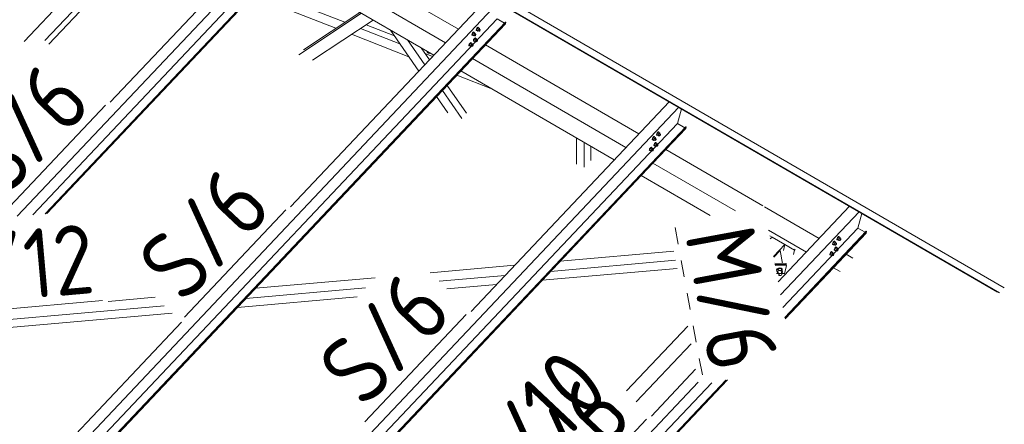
# Model space of a CAD drawing. Header units: millimetres. Extents: x -681 to 506, y -45 to 794.
# Tile 227 of 256: x -17 to 54, y 646 to 675. Entities that reach past the tile are written whole.
import ezdxf

# ---------------------------------------------------------------- set-up
doc = ezdxf.new("R2010")
doc.units = ezdxf.units.MM
doc.header["$LTSCALE"] = 0.6
doc.linetypes.add('XKITLINE00', pattern=[0])
doc.linetypes.add('XKITLINE02', pattern=[4, 2, -2])
for name, color, linetype, lineweight in [('Bolt', 7, 'Continuous', 0), ('Part', 2, 'Continuous', 0), ('PartMark', 3, 'Continuous', 0)]:
    doc.layers.add(name, color=color, linetype=linetype, lineweight=lineweight)
doc.styles.add('ISOCPEUR', font='ISOCPEUR.TTF')

msp = doc.modelspace()

# ---------------------------------------------------------------- linework, layer by layer
at = {"layer": 'Bolt', "color": 3, "linetype": 'XKITLINE00', "lineweight": 0}
for p, q in [((16.109, 674.67), (16.111, 674.706)), ((16.109, 674.67), (16.132, 674.657)), ((16.133, 674.761), (16.111, 674.706)), ((16.132, 674.657), (16.135, 674.692)), ((16.149, 674.651), (16.132, 674.657)), ((16.167, 674.821), (16.133, 674.761)), ((16.135, 674.692), (16.156, 674.748)), ((16.191, 674.804), (16.141, 674.699)), ((16.234, 674.645), (16.141, 674.699)), ((16.141, 674.699), (16.153, 674.66)), ((16.158, 674.658), (16.149, 674.651)), ((16.153, 674.66), (16.246, 674.606)), ((16.156, 674.748), (16.19, 674.808)), ((16.204, 674.87), (16.167, 674.821)), ((16.19, 674.808), (16.228, 674.856)), ((16.254, 674.871), (16.191, 674.804)), ((16.284, 674.75), (16.191, 674.804)), ((16.236, 674.894), (16.204, 674.87)), ((16.228, 674.856), (16.259, 674.881)), ((16.234, 674.645), (16.284, 674.75)), ((16.234, 674.645), (16.246, 674.606)), ((16.252, 674.888), (16.236, 674.894)), ((16.246, 674.606), (16.283, 674.645)), ((16.252, 674.888), (16.276, 674.874)), ((16.254, 674.871), (16.347, 674.817)), ((16.259, 674.881), (16.276, 674.874)), ((16.261, 674.657), (16.335, 674.614)), ((16.276, 674.874), (16.275, 674.859)), ((16.347, 674.817), (16.284, 674.75)), ((16.333, 674.766), (16.407, 674.723)), ((16.335, 674.614), (16.337, 674.632)), ((16.344, 674.611), (16.335, 674.614)), ((16.337, 674.632), (16.347, 674.66)), ((16.359, 674.623), (16.344, 674.611)), ((16.36, 674.779), (16.347, 674.817)), ((16.347, 674.66), (16.364, 674.69)), ((16.349, 674.756), (16.36, 674.779)), ((16.378, 674.648), (16.359, 674.623)), ((16.364, 674.69), (16.383, 674.714)), ((16.395, 674.678), (16.378, 674.648)), ((16.383, 674.714), (16.399, 674.726)), ((16.406, 674.705), (16.395, 674.678)), ((16.399, 674.726), (16.407, 674.723)), ((16.407, 674.723), (16.406, 674.705)), ((15.792, 674.335), (15.794, 674.37)), ((15.792, 674.335), (15.815, 674.321)), ((15.816, 674.425), (15.794, 674.37)), ((15.815, 674.321), (15.818, 674.357)), ((15.832, 674.315), (15.815, 674.321)), ((15.85, 674.485), (15.816, 674.425)), ((15.818, 674.357), (15.839, 674.412)), ((15.874, 674.468), (15.824, 674.363)), ((15.917, 674.309), (15.824, 674.363)), ((15.824, 674.363), (15.836, 674.325)), ((15.841, 674.322), (15.832, 674.315)), ((15.836, 674.325), (15.929, 674.271)), ((15.839, 674.412), (15.873, 674.472)), ((15.887, 674.534), (15.85, 674.485)), ((15.873, 674.472), (15.911, 674.521)), ((15.937, 674.535), (15.874, 674.468)), ((15.967, 674.414), (15.874, 674.468)), ((15.919, 674.558), (15.887, 674.534)), ((15.911, 674.521), (15.942, 674.545)), ((15.911, 673.915), (15.914, 673.95)), ((15.911, 673.915), (15.935, 673.901)), ((15.935, 674.006), (15.914, 673.95)), ((15.917, 674.309), (15.967, 674.414)), ((15.917, 674.309), (15.929, 674.271)), ((15.935, 674.552), (15.919, 674.558)), ((15.929, 674.271), (15.966, 674.309)), ((15.935, 674.552), (15.959, 674.539)), ((15.969, 674.066), (15.935, 674.006)), ((15.935, 673.901), (15.937, 673.937)), ((15.951, 673.895), (15.935, 673.901)), ((15.937, 674.535), (16.03, 674.481)), ((15.937, 673.937), (15.958, 673.992)), ((15.942, 674.545), (15.959, 674.539)), ((15.994, 674.048), (15.943, 673.943)), ((16.036, 673.889), (15.943, 673.943)), ((15.943, 673.943), (15.956, 673.905)), ((15.944, 674.322), (16.018, 674.278)), ((15.961, 673.902), (15.951, 673.895)), ((15.956, 673.905), (16.049, 673.851)), ((15.959, 674.539), (15.957, 674.523)), ((15.958, 673.992), (15.992, 674.052)), ((16.03, 674.481), (15.967, 674.414)), ((16.007, 674.114), (15.969, 674.066)), ((15.992, 674.052), (16.03, 674.101)), ((16.057, 674.115), (15.994, 674.048)), ((16.086, 673.994), (15.994, 674.048)), ((16.038, 674.139), (16.007, 674.114)), ((16.016, 674.43), (16.09, 674.387)), ((16.018, 674.278), (16.019, 674.296)), ((16.027, 674.275), (16.018, 674.278)), ((16.019, 674.296), (16.03, 674.324)), ((16.042, 674.287), (16.027, 674.275)), ((16.043, 674.443), (16.03, 674.481)), ((16.03, 674.324), (16.047, 674.354)), ((16.03, 674.101), (16.061, 674.125)), ((16.032, 674.421), (16.043, 674.443)), ((16.036, 673.889), (16.086, 673.994)), ((16.036, 673.889), (16.049, 673.851)), ((16.055, 674.132), (16.038, 674.139)), ((16.061, 674.312), (16.042, 674.287)), ((16.047, 674.354), (16.066, 674.378)), ((16.049, 673.851), (16.085, 673.889)), ((16.055, 674.132), (16.078, 674.119)), ((16.057, 674.115), (16.15, 674.061)), ((16.078, 674.342), (16.061, 674.312)), ((16.061, 674.125), (16.078, 674.119)), ((16.063, 673.902), (16.138, 673.859)), ((16.066, 674.378), (16.082, 674.39)), ((16.078, 674.119), (16.077, 674.104)), ((16.089, 674.369), (16.078, 674.342)), ((16.082, 674.39), (16.09, 674.387)), ((16.15, 674.061), (16.086, 673.994)), ((16.09, 674.387), (16.089, 674.369)), ((16.135, 674.011), (16.209, 673.967)), ((16.139, 673.876), (16.15, 673.904)), ((16.163, 674.023), (16.15, 674.061)), ((16.15, 673.904), (16.167, 673.934)), ((16.152, 674.001), (16.163, 674.023)), ((16.181, 673.892), (16.162, 673.868)), ((16.167, 673.934), (16.185, 673.958)), ((16.198, 673.922), (16.181, 673.892)), ((16.185, 673.958), (16.201, 673.971)), ((16.208, 673.95), (16.198, 673.922)), ((16.201, 673.971), (16.209, 673.967)), ((16.209, 673.967), (16.208, 673.95)), ((15.594, 673.579), (15.597, 673.615)), ((15.594, 673.579), (15.618, 673.566)), ((15.618, 673.67), (15.597, 673.615)), ((15.652, 673.73), (15.618, 673.67)), ((15.618, 673.566), (15.62, 673.601)), ((15.634, 673.559), (15.618, 673.566)), ((15.62, 673.601), (15.641, 673.656)), ((15.676, 673.713), (15.626, 673.607)), ((15.719, 673.553), (15.626, 673.607)), ((15.626, 673.607), (15.639, 673.569)), ((15.644, 673.566), (15.634, 673.559)), ((15.639, 673.569), (15.732, 673.515)), ((15.641, 673.656), (15.675, 673.716)), ((15.69, 673.778), (15.652, 673.73)), ((15.675, 673.716), (15.713, 673.765)), ((15.74, 673.78), (15.676, 673.713)), ((15.769, 673.659), (15.676, 673.713)), ((15.721, 673.803), (15.69, 673.778)), ((15.713, 673.765), (15.744, 673.789)), ((15.719, 673.553), (15.769, 673.659)), ((15.719, 673.553), (15.732, 673.515)), ((15.738, 673.797), (15.721, 673.803)), ((15.732, 673.515), (15.768, 673.553)), ((15.738, 673.797), (15.761, 673.783)), ((15.74, 673.78), (15.833, 673.726)), ((15.744, 673.789), (15.761, 673.783)), ((15.746, 673.566), (15.821, 673.523)), ((15.761, 673.783), (15.76, 673.768)), ((15.833, 673.726), (15.769, 673.659)), ((15.818, 673.675), (15.892, 673.632)), ((15.821, 673.523), (15.822, 673.541)), ((15.829, 673.52), (15.821, 673.523)), ((15.822, 673.541), (15.833, 673.568)), ((15.845, 673.532), (15.829, 673.52)), ((15.845, 673.687), (15.833, 673.726)), ((15.833, 673.568), (15.85, 673.598)), ((15.835, 673.665), (15.845, 673.687)), ((15.864, 673.556), (15.845, 673.532)), ((15.85, 673.598), (15.868, 673.623)), ((15.881, 673.586), (15.864, 673.556)), ((15.868, 673.623), (15.884, 673.635)), ((15.891, 673.614), (15.881, 673.586)), ((15.884, 673.635), (15.892, 673.632)), ((15.892, 673.632), (15.891, 673.614)), ((16.138, 673.859), (16.139, 673.876)), ((16.146, 673.855), (16.138, 673.859)), ((16.162, 673.868), (16.146, 673.855)), ((12.587, 673.118), (12.598, 673.143)), ((12.603, 673.075), (12.587, 673.118)), ((12.587, 673.096), (12.587, 673.118)), ((12.587, 673.096), (12.603, 673.053)), ((12.598, 673.118), (12.598, 673.145)), ((12.657, 673.049), (12.598, 673.118)), ((12.651, 673.043), (12.603, 673.075)), ((12.603, 673.053), (12.651, 673.021)), ((12.717, 673.03), (12.651, 673.043)), ((12.651, 673.021), (12.717, 673.009)), ((12.657, 673.111), (12.657, 673.049)), ((12.657, 673.049), (12.767, 673.047)), ((12.78, 673.04), (12.717, 673.03)), ((12.717, 673.009), (12.784, 673.019)), ((12.784, 673.019), (12.799, 673.029)), ((28.8, 666.783), (28.802, 666.819)), ((28.824, 666.874), (28.802, 666.819)), ((28.823, 666.77), (28.826, 666.805)), ((28.858, 666.934), (28.824, 666.874)), ((28.826, 666.805), (28.847, 666.86)), ((28.882, 666.917), (28.832, 666.812)), ((28.925, 666.758), (28.832, 666.812)), ((28.832, 666.812), (28.845, 666.773)), ((28.847, 666.86), (28.881, 666.92)), ((28.895, 666.983), (28.858, 666.934)), ((28.881, 666.92), (28.919, 666.969)), ((28.945, 666.984), (28.882, 666.917)), ((28.975, 666.863), (28.882, 666.917)), ((28.927, 667.007), (28.895, 666.983)), ((28.919, 666.969), (28.95, 666.994)), ((28.925, 666.758), (28.975, 666.863)), ((28.943, 667.001), (28.927, 667.007)), ((28.943, 667.001), (28.967, 666.987)), ((28.945, 666.984), (29.038, 666.93)), ((28.95, 666.994), (28.967, 666.987)), ((28.967, 666.987), (28.966, 666.972)), ((29.038, 666.93), (28.975, 666.863)), ((29.024, 666.879), (29.098, 666.836)), ((29.051, 666.892), (29.038, 666.93)), ((29.038, 666.772), (29.055, 666.802)), ((29.04, 666.869), (29.051, 666.892)), ((29.055, 666.802), (29.074, 666.827)), ((29.086, 666.791), (29.069, 666.761)), ((29.074, 666.827), (29.09, 666.839)), ((29.097, 666.818), (29.086, 666.791)), ((29.09, 666.839), (29.098, 666.836)), ((29.098, 666.836), (29.097, 666.818)), ((29.117, 667.119), (29.12, 667.155)), ((29.117, 667.119), (29.14, 667.106)), ((29.141, 667.21), (29.12, 667.155)), ((29.14, 667.106), (29.143, 667.141)), ((29.157, 667.099), (29.14, 667.106)), ((29.175, 667.27), (29.141, 667.21)), ((29.143, 667.141), (29.164, 667.196)), ((29.199, 667.253), (29.149, 667.147)), ((29.242, 667.093), (29.149, 667.147)), ((29.149, 667.147), (29.162, 667.109)), ((29.166, 667.106), (29.157, 667.099)), ((29.162, 667.109), (29.254, 667.055)), ((29.164, 667.196), (29.198, 667.256)), ((29.212, 667.319), (29.175, 667.27)), ((29.198, 667.256), (29.236, 667.305)), ((29.262, 667.32), (29.199, 667.253)), ((29.292, 667.199), (29.199, 667.253)), ((29.244, 667.343), (29.212, 667.319)), ((29.236, 667.305), (29.267, 667.33)), ((29.242, 667.093), (29.292, 667.199)), ((29.242, 667.093), (29.254, 667.055)), ((29.26, 667.337), (29.244, 667.343)), ((29.254, 667.055), (29.291, 667.093)), ((29.26, 667.337), (29.284, 667.323)), ((29.262, 667.32), (29.355, 667.266)), ((29.267, 667.33), (29.284, 667.323)), ((29.269, 667.106), (29.343, 667.063)), ((29.284, 667.323), (29.283, 667.308)), ((29.355, 667.266), (29.292, 667.199)), ((29.341, 667.215), (29.415, 667.172)), ((29.343, 667.063), (29.345, 667.081)), ((29.352, 667.06), (29.343, 667.063)), ((29.345, 667.081), (29.355, 667.108)), ((29.367, 667.072), (29.352, 667.06)), ((29.368, 667.227), (29.355, 667.266)), ((29.355, 667.108), (29.372, 667.138)), ((29.357, 667.205), (29.368, 667.227)), ((29.386, 667.096), (29.367, 667.072)), ((29.372, 667.138), (29.391, 667.163)), ((29.403, 667.126), (29.386, 667.096)), ((29.391, 667.163), (29.407, 667.175)), ((29.414, 667.154), (29.403, 667.126)), ((29.407, 667.175), (29.415, 667.172)), ((29.415, 667.172), (29.414, 667.154)), ((28.626, 666.118), (28.605, 666.063)), ((28.66, 666.178), (28.626, 666.118)), ((28.628, 666.05), (28.649, 666.105)), ((28.685, 666.161), (28.634, 666.056)), ((28.649, 666.105), (28.683, 666.165)), ((28.698, 666.227), (28.66, 666.178)), ((28.683, 666.165), (28.721, 666.214)), ((28.748, 666.228), (28.685, 666.161)), ((28.777, 666.107), (28.685, 666.161)), ((28.729, 666.252), (28.698, 666.227)), ((28.721, 666.214), (28.753, 666.238)), ((28.727, 666.002), (28.777, 666.107)), ((28.746, 666.245), (28.729, 666.252)), ((28.746, 666.245), (28.769, 666.232)), ((28.748, 666.228), (28.841, 666.174)), ((28.753, 666.238), (28.769, 666.232)), ((28.769, 666.232), (28.768, 666.217)), ((28.841, 666.174), (28.777, 666.107)), ((28.8, 666.783), (28.823, 666.77)), ((28.84, 666.763), (28.823, 666.77)), ((28.826, 666.123), (28.901, 666.08)), ((28.849, 666.771), (28.84, 666.763)), ((28.854, 666.136), (28.841, 666.174)), ((28.843, 666.114), (28.854, 666.136)), ((28.845, 666.773), (28.937, 666.719)), ((28.876, 666.071), (28.892, 666.084)), ((28.892, 666.084), (28.901, 666.08)), ((28.901, 666.08), (28.899, 666.063)), ((28.919, 666.364), (28.922, 666.399)), ((28.919, 666.364), (28.943, 666.35)), ((28.943, 666.454), (28.922, 666.399)), ((28.925, 666.758), (28.937, 666.719)), ((28.937, 666.719), (28.974, 666.758)), ((28.977, 666.514), (28.943, 666.454)), ((28.943, 666.35), (28.945, 666.386)), ((28.959, 666.344), (28.943, 666.35)), ((28.945, 666.386), (28.966, 666.441)), ((29.002, 666.497), (28.951, 666.392)), ((29.044, 666.338), (28.951, 666.392)), ((28.951, 666.392), (28.964, 666.354)), ((28.952, 666.77), (29.026, 666.727)), ((28.969, 666.351), (28.959, 666.344)), ((28.964, 666.354), (29.057, 666.3)), ((28.966, 666.441), (29, 666.501)), ((29.015, 666.563), (28.977, 666.514)), ((29, 666.501), (29.038, 666.55)), ((29.065, 666.564), (29.002, 666.497)), ((29.094, 666.443), (29.002, 666.497)), ((29.046, 666.587), (29.015, 666.563)), ((29.026, 666.727), (29.028, 666.745)), ((29.035, 666.724), (29.026, 666.727)), ((29.028, 666.745), (29.038, 666.772)), ((29.05, 666.736), (29.035, 666.724)), ((29.038, 666.55), (29.07, 666.574)), ((29.044, 666.338), (29.094, 666.443)), ((29.044, 666.338), (29.057, 666.3)), ((29.063, 666.581), (29.046, 666.587)), ((29.069, 666.761), (29.05, 666.736)), ((29.057, 666.3), (29.093, 666.338)), ((29.063, 666.581), (29.086, 666.568)), ((29.065, 666.564), (29.158, 666.51)), ((29.07, 666.574), (29.086, 666.568)), ((29.071, 666.351), (29.146, 666.307)), ((29.086, 666.568), (29.085, 666.552)), ((29.158, 666.51), (29.094, 666.443)), ((29.143, 666.459), (29.218, 666.416)), ((29.146, 666.307), (29.147, 666.325)), ((29.154, 666.304), (29.146, 666.307)), ((29.147, 666.325), (29.158, 666.353)), ((29.17, 666.316), (29.154, 666.304)), ((29.171, 666.472), (29.158, 666.51)), ((29.158, 666.353), (29.175, 666.383)), ((29.16, 666.45), (29.171, 666.472)), ((29.189, 666.341), (29.17, 666.316)), ((29.175, 666.383), (29.194, 666.407)), ((29.206, 666.371), (29.189, 666.341)), ((29.194, 666.407), (29.209, 666.419)), ((29.216, 666.398), (29.206, 666.371)), ((29.209, 666.419), (29.218, 666.416)), ((29.218, 666.416), (29.216, 666.398)), ((28.602, 666.028), (28.605, 666.063)), ((28.602, 666.028), (28.626, 666.014)), ((28.626, 666.014), (28.628, 666.05)), ((28.642, 666.008), (28.626, 666.014)), ((28.727, 666.002), (28.634, 666.056)), ((28.634, 666.056), (28.647, 666.018)), ((28.652, 666.015), (28.642, 666.008)), ((28.647, 666.018), (28.74, 665.964)), ((28.727, 666.002), (28.74, 665.964)), ((28.74, 665.964), (28.776, 666.002)), ((28.754, 666.015), (28.829, 665.972)), ((28.829, 665.972), (28.83, 665.989)), ((28.837, 665.968), (28.829, 665.972)), ((28.83, 665.989), (28.841, 666.017)), ((28.853, 665.981), (28.837, 665.968)), ((28.841, 666.017), (28.858, 666.047)), ((28.872, 666.005), (28.853, 665.981)), ((28.858, 666.047), (28.876, 666.071)), ((28.889, 666.035), (28.872, 666.005)), ((28.899, 666.063), (28.889, 666.035)), ((42.183, 659.718), (42.149, 659.658)), ((42.207, 659.701), (42.157, 659.596)), ((42.172, 659.645), (42.206, 659.705)), ((42.22, 659.767), (42.183, 659.718)), ((42.206, 659.705), (42.244, 659.754)), ((42.27, 659.768), (42.207, 659.701)), ((42.3, 659.647), (42.207, 659.701)), ((42.252, 659.792), (42.22, 659.767)), ((42.244, 659.754), (42.275, 659.778)), ((42.268, 659.785), (42.252, 659.792)), ((42.268, 659.785), (42.292, 659.772)), ((42.27, 659.768), (42.363, 659.714)), ((42.275, 659.778), (42.292, 659.772)), ((42.292, 659.772), (42.291, 659.757)), ((42.363, 659.714), (42.3, 659.647)), ((42.376, 659.676), (42.363, 659.714)), ((41.808, 659.232), (41.811, 659.267)), ((41.808, 659.232), (41.831, 659.218)), ((41.832, 659.323), (41.811, 659.267)), ((41.831, 659.218), (41.834, 659.254)), ((41.848, 659.212), (41.831, 659.218)), ((41.866, 659.383), (41.832, 659.323)), ((41.834, 659.254), (41.855, 659.309)), ((41.89, 659.366), (41.84, 659.26)), ((41.933, 659.206), (41.84, 659.26)), ((41.84, 659.26), (41.853, 659.222)), ((41.857, 659.219), (41.848, 659.212)), ((41.853, 659.222), (41.945, 659.168)), ((41.855, 659.309), (41.889, 659.369)), ((41.903, 659.431), (41.866, 659.383)), ((41.889, 659.369), (41.927, 659.418)), ((41.953, 659.433), (41.89, 659.366)), ((41.983, 659.312), (41.89, 659.366)), ((41.935, 659.456), (41.903, 659.431)), ((41.927, 659.418), (41.958, 659.442)), ((41.933, 659.206), (41.983, 659.312)), ((41.933, 659.206), (41.945, 659.168)), ((41.951, 659.45), (41.935, 659.456)), ((41.945, 659.168), (41.982, 659.206)), ((41.951, 659.45), (41.975, 659.436)), ((41.953, 659.433), (42.046, 659.379)), ((41.958, 659.442), (41.975, 659.436)), ((41.96, 659.219), (42.034, 659.176)), ((41.975, 659.436), (41.974, 659.421)), ((42.046, 659.379), (41.983, 659.312)), ((42.023, 659.012), (41.985, 658.963)), ((42.008, 658.949), (42.046, 658.998)), ((42.073, 659.013), (42.01, 658.946)), ((42.054, 659.036), (42.023, 659.012)), ((42.032, 659.328), (42.106, 659.285)), ((42.034, 659.176), (42.036, 659.194)), ((42.043, 659.173), (42.034, 659.176)), ((42.036, 659.194), (42.046, 659.221)), ((42.058, 659.185), (42.043, 659.173)), ((42.059, 659.34), (42.046, 659.379)), ((42.046, 659.221), (42.063, 659.251)), ((42.046, 658.998), (42.078, 659.023)), ((42.048, 659.318), (42.059, 659.34)), ((42.071, 659.03), (42.054, 659.036)), ((42.077, 659.209), (42.058, 659.185)), ((42.063, 659.251), (42.082, 659.275)), ((42.071, 659.03), (42.094, 659.016)), ((42.073, 659.013), (42.166, 658.959)), ((42.094, 659.239), (42.077, 659.209)), ((42.078, 659.023), (42.094, 659.016)), ((42.082, 659.275), (42.098, 659.288)), ((42.094, 659.016), (42.093, 659.001)), ((42.105, 659.267), (42.094, 659.239)), ((42.098, 659.288), (42.106, 659.285)), ((42.106, 659.285), (42.105, 659.267)), ((42.125, 659.568), (42.128, 659.603)), ((42.125, 659.568), (42.148, 659.554)), ((42.149, 659.658), (42.128, 659.603)), ((42.148, 659.554), (42.151, 659.59)), ((42.165, 659.548), (42.148, 659.554)), ((42.151, 659.59), (42.172, 659.645)), ((42.25, 659.542), (42.157, 659.596)), ((42.157, 659.596), (42.17, 659.558)), ((42.174, 659.555), (42.165, 659.548)), ((42.17, 659.558), (42.263, 659.504)), ((42.25, 659.542), (42.3, 659.647)), ((42.25, 659.542), (42.263, 659.504)), ((42.263, 659.504), (42.299, 659.542)), ((42.277, 659.555), (42.351, 659.512)), ((42.349, 659.664), (42.423, 659.62)), ((42.351, 659.512), (42.353, 659.529)), ((42.36, 659.508), (42.351, 659.512)), ((42.353, 659.529), (42.363, 659.557)), ((42.375, 659.521), (42.36, 659.508)), ((42.363, 659.557), (42.38, 659.587)), ((42.365, 659.654), (42.376, 659.676)), ((42.394, 659.545), (42.375, 659.521)), ((42.38, 659.587), (42.399, 659.611)), ((42.411, 659.575), (42.394, 659.545)), ((42.399, 659.611), (42.415, 659.624)), ((42.422, 659.603), (42.411, 659.575)), ((42.415, 659.624), (42.423, 659.62)), ((42.423, 659.62), (42.422, 659.603)), ((41.61, 658.476), (41.613, 658.512)), ((41.61, 658.476), (41.634, 658.463)), ((41.634, 658.567), (41.613, 658.512)), ((41.668, 658.627), (41.634, 658.567)), ((41.634, 658.463), (41.636, 658.498)), ((41.65, 658.457), (41.634, 658.463)), ((41.636, 658.498), (41.657, 658.554)), ((41.693, 658.61), (41.642, 658.505)), ((41.735, 658.451), (41.642, 658.505)), ((41.642, 658.505), (41.655, 658.466)), ((41.66, 658.464), (41.65, 658.457)), ((41.655, 658.466), (41.748, 658.413)), ((41.657, 658.554), (41.691, 658.614)), ((41.706, 658.676), (41.668, 658.627)), ((41.691, 658.614), (41.729, 658.662)), ((41.756, 658.677), (41.693, 658.61)), ((41.786, 658.556), (41.693, 658.61)), ((41.737, 658.7), (41.706, 658.676)), ((41.729, 658.662), (41.761, 658.687)), ((41.735, 658.451), (41.786, 658.556)), ((41.735, 658.451), (41.748, 658.413)), ((41.754, 658.694), (41.737, 658.7)), ((41.748, 658.413), (41.784, 658.451)), ((41.754, 658.694), (41.777, 658.681)), ((41.756, 658.677), (41.849, 658.623)), ((41.761, 658.687), (41.777, 658.681)), ((41.762, 658.463), (41.837, 658.42)), ((41.777, 658.681), (41.776, 658.665)), ((41.849, 658.623), (41.786, 658.556)), ((41.834, 658.572), (41.909, 658.529)), ((41.837, 658.42), (41.838, 658.438)), ((41.845, 658.417), (41.837, 658.42)), ((41.838, 658.438), (41.849, 658.466)), ((41.861, 658.429), (41.845, 658.417)), ((41.862, 658.585), (41.849, 658.623)), ((41.849, 658.466), (41.866, 658.496)), ((41.851, 658.562), (41.862, 658.585)), ((41.88, 658.454), (41.861, 658.429)), ((41.866, 658.496), (41.885, 658.52)), ((41.897, 658.484), (41.88, 658.454)), ((41.885, 658.52), (41.9, 658.532)), ((41.907, 658.511), (41.897, 658.484)), ((41.9, 658.532), (41.909, 658.529)), ((41.909, 658.529), (41.907, 658.511)), ((41.927, 658.812), (41.93, 658.848)), ((41.927, 658.812), (41.951, 658.799)), ((41.951, 658.903), (41.93, 658.848)), ((41.985, 658.963), (41.951, 658.903)), ((41.951, 658.799), (41.953, 658.834)), ((41.967, 658.792), (41.951, 658.799)), ((41.953, 658.834), (41.974, 658.889)), ((42.01, 658.946), (41.959, 658.841)), ((42.052, 658.787), (41.959, 658.841)), ((41.959, 658.841), (41.972, 658.802)), ((41.977, 658.8), (41.967, 658.792)), ((41.972, 658.802), (42.065, 658.748)), ((41.974, 658.889), (42.008, 658.949)), ((42.103, 658.892), (42.01, 658.946)), ((42.052, 658.787), (42.103, 658.892)), ((42.052, 658.787), (42.065, 658.748)), ((42.065, 658.748), (42.101, 658.787)), ((42.08, 658.799), (42.154, 658.756)), ((42.166, 658.959), (42.103, 658.892)), ((42.151, 658.908), (42.226, 658.865)), ((42.154, 658.756), (42.155, 658.774)), ((42.162, 658.753), (42.154, 658.756)), ((42.155, 658.774), (42.166, 658.801)), ((42.178, 658.765), (42.162, 658.753)), ((42.179, 658.921), (42.166, 658.959)), ((42.166, 658.801), (42.183, 658.831)), ((42.168, 658.898), (42.179, 658.921)), ((42.197, 658.79), (42.178, 658.765)), ((42.183, 658.831), (42.202, 658.856)), ((42.214, 658.82), (42.197, 658.79)), ((42.202, 658.856), (42.217, 658.868)), ((42.224, 658.847), (42.214, 658.82)), ((42.217, 658.868), (42.226, 658.865)), ((42.226, 658.865), (42.224, 658.847)), ((37.828, 657.461), (37.783, 657.391)), ((37.792, 657.321), (37.783, 657.391)), ((37.788, 657.367), (37.833, 657.436)), ((37.796, 657.296), (37.788, 657.367)), ((37.796, 657.296), (37.792, 657.321)), ((37.796, 657.296), (37.817, 657.278)), ((37.924, 657.478), (37.8, 657.367)), ((37.824, 657.236), (37.8, 657.367)), ((37.824, 657.236), (37.948, 657.347)), ((37.889, 657.121), (37.824, 657.236)), ((37.915, 657.51), (37.828, 657.461)), ((37.833, 657.436), (37.919, 657.486)), ((37.889, 657.121), (37.922, 657.12)), ((37.943, 657.009), (37.908, 657.196)), ((38.02, 657.527), (37.915, 657.51)), ((37.919, 657.486), (38.024, 657.502)), ((38.111, 657.474), (37.924, 657.478)), ((37.948, 657.347), (37.924, 657.478)), ((37.938, 657.047), (37.963, 657.085)), ((37.943, 657.009), (37.938, 657.047)), ((37.975, 656.981), (37.943, 657.009)), ((37.948, 657.347), (38.135, 657.343)), ((37.963, 657.085), (38.009, 657.111)), ((38.027, 656.969), (37.975, 656.981)), ((38.009, 657.111), (38.066, 657.12)), ((38.115, 657.506), (38.02, 657.527)), ((38.024, 657.502), (38.12, 657.481)), ((38.084, 656.978), (38.027, 656.969)), ((38.066, 657.12), (38.118, 657.109)), ((38.13, 657.005), (38.084, 656.978)), ((38.175, 657.358), (38.111, 657.474)), ((38.135, 657.343), (38.111, 657.474)), ((38.175, 657.453), (38.115, 657.506)), ((38.15, 657.08), (38.116, 657.268)), ((38.118, 657.109), (38.15, 657.08)), ((38.12, 657.481), (38.18, 657.428)), ((38.155, 657.042), (38.13, 657.005)), ((38.2, 657.228), (38.134, 657.169)), ((38.135, 657.343), (38.2, 657.228)), ((38.15, 657.08), (38.155, 657.042)), ((38.18, 657.428), (38.175, 657.453)), ((38.2, 657.228), (38.175, 657.358)), ((38.188, 657.358), (38.178, 657.343)), ((38.18, 657.428), (38.188, 657.358))]:
    msp.add_line(p, q, dxfattribs=at)
at = {"layer": 'Part', "color": 2, "linetype": 'XKITLINE00', "lineweight": 0}
for p, q in [((-38.112, 709.066), (53.722, 655.777)), ((-38.1, 709.085), (53.859, 655.723)), ((-16.78, 697.28), (54.205, 656.09)), ((-5.996, 684.977), (-16.484, 673.867)), ((4.013, 684.622), (-10.273, 669.488)), ((-16.983, 661.253), (4.701, 684.223)), ((-5.067, 684.438), (-14.983, 673.934)), ((-14.71, 673.677), (-5.264, 683.682)), ((4.624, 683.059), (-15.868, 661.352)), ((5.226, 682.823), (-14.968, 661.432)), ((5.244, 682.812), (-14.937, 661.435)), ((-14.852, 661.443), (5.215, 682.699)), ((7.389, 679.074), (14.833, 674.752)), ((0.464, 677.667), (6.649, 675.254)), ((6.467, 678.097), (13.911, 673.776)), ((-0.006, 677.169), (6.003, 674.825)), ((17.023, 677.072), (2.735, 661.937)), ((6.151, 676.888), (13.062, 672.876)), ((-19.04, 637.743), (17.711, 676.673)), ((17.632, 675.508), (-19.431, 636.247)), ((3.321, 672.905), (7.838, 675.909)), ((3.666, 673.271), (7.728, 675.972)), ((4.318, 672.516), (8.682, 675.418)), ((18.165, 675.199), (17.632, 675.508)), ((-18.841, 635.887), (18.223, 675.148)), ((18.234, 675.272), (-18.83, 636.011)), ((18.252, 675.261), (-18.811, 636)), ((7.775, 674.815), (10.622, 673.705)), ((8.171, 675.078), (10.226, 674.277)), ((11.985, 671.735), (9.942, 674.687)), ((18.223, 675.148), (18.252, 675.261)), ((18.252, 675.261), (18.234, 675.272)), ((7.13, 674.386), (11.267, 672.772)), ((12.405, 672.18), (11.158, 673.981)), ((12.751, 672.546), (12.16, 673.4)), ((16.782, 673.621), (27.841, 667.201)), ((12.44, 672.995), (12.977, 672.786)), ((15.859, 672.644), (26.919, 666.224)), ((14.712, 671.428), (17.285, 670.425)), ((15.01, 671.745), (26.07, 665.325)), ((15.076, 668.319), (13.681, 670.336)), ((15.422, 668.686), (14.026, 670.703)), ((14.079, 668.708), (13.261, 669.891)), ((-6.032, 630.192), (30.721, 669.124)), ((30.033, 669.523), (15.743, 654.386)), ((30.64, 667.957), (30.916, 669.011)), ((30.64, 667.957), (-6.423, 628.696)), ((31.242, 667.721), (-5.822, 628.46)), ((31.26, 667.71), (-5.803, 628.449)), ((28.868, 665.093), (31.231, 667.596)), ((31.173, 667.647), (30.64, 667.957)), ((31.231, 667.596), (31.26, 667.71)), ((31.26, 667.71), (31.242, 667.721)), ((23.342, 665.012), (23.342, 666.909)), ((23.912, 664.789), (23.912, 666.578)), ((24.373, 665.278), (24.373, 666.31)), ((29.79, 666.07), (36.79, 662.007)), ((-2.835, 631.511), (28.867, 665.093)), ((28.868, 665.093), (34.813, 661.642)), ((28.019, 664.194), (32.994, 661.306)), ((36.898, 661.944), (40.849, 659.65)), ((43.043, 661.973), (37.898, 656.524)), ((38.073, 655.581), (43.73, 661.574)), ((43.648, 660.405), (43.924, 661.462)), ((43.648, 660.405), (38.24, 654.676)), ((44.181, 660.096), (43.648, 660.405)), ((37.21, 660.25), (39.927, 658.673)), ((37.284, 659.852), (37.454, 659.753)), ((37.327, 659.618), (37.455, 659.754)), ((38.384, 659.215), (37.455, 659.754)), ((44.25, 660.169), (38.375, 653.946)), ((44.268, 660.158), (38.379, 653.92)), ((41.876, 657.542), (44.239, 660.045)), ((44.239, 660.045), (44.268, 660.158)), ((44.268, 660.158), (44.25, 660.169)), ((37.562, 658.344), (38.384, 659.215)), ((38.269, 658.773), (38.384, 659.215)), ((38.384, 659.214), (39.074, 658.813)), ((22.177, 658.005), (30.372, 658.733)), ((37.571, 658.298), (38.037, 658.792)), ((38.037, 658.792), (38.212, 657.848)), ((38.99, 658.492), (39.074, 658.813)), ((39.074, 658.813), (39.131, 658.873)), ((42.798, 658.519), (43.289, 658.234)), ((12.792, 657.172), (18.884, 657.713)), ((21.487, 657.275), (30.494, 658.075)), ((37.652, 657.861), (38.465, 657.842)), ((37.667, 657.779), (38.481, 657.761)), ((37.667, 657.779), (38.481, 657.761)), ((37.682, 657.698), (38.496, 657.679)), ((38.347, 657.112), (38.496, 657.679)), ((38.465, 657.842), (38.481, 657.761)), ((38.481, 657.761), (38.496, 657.679)), ((13.44, 656.56), (18.195, 656.983)), ((20.879, 656.631), (30.601, 657.494)), ((38.347, 657.112), (37.787, 657.125)), ((38.365, 657.018), (38.347, 657.112)), ((38.392, 653.852), (41.876, 657.542)), ((41.876, 657.542), (42.366, 657.257)), ((0.197, 656.053), (8.827, 656.82)), ((14.011, 656.021), (17.586, 656.338)), ((-1.101, 654.678), (7.529, 655.445)), ((-0.493, 655.323), (8.137, 656.089)), ((-22.473, 653.37), (-6.388, 654.799)), ((-10.427, 655.109), (-7.036, 655.411)), ((-23.081, 652.726), (-5.816, 654.259)), ((-5.127, 653.609), (-19.728, 638.143)), ((26.967, 648.644), (31.373, 653.312)), ((27.665, 647.86), (31.609, 652.037)), ((31.945, 650.217), (28.751, 646.834)), ((33.111, 649.243), (6.585, 621.145)), ((6.976, 622.641), (32.119, 649.274)), ((34.11, 649.428), (7.186, 620.909)), ((34.145, 649.434), (7.205, 620.898)), ((10.173, 623.96), (34.238, 649.452))]:
    msp.add_line(p, q, dxfattribs=at)
at = {"layer": 'PartMark', "color": 1, "linetype": 'XKITLINE00', "lineweight": 0}
for p, q in [((-17.933, 661.52), (-10.62, 669.266)), ((-4.925, 653.968), (2.388, 661.715)), ((-24.014, 654.003), (-10.835, 655.174)), ((8.083, 646.417), (15.396, 654.163)), ((21.091, 638.866), (28.404, 646.612))]:
    msp.add_line(p, q, dxfattribs=at)
at = {"layer": 'PartMark', "color": 1, "linetype": 'XKITLINE02', "lineweight": 0}
msp.add_line((30.465, 660.432), (32.478, 649.533), dxfattribs=at)

# ---------------------------------------------------------------- texts
at = {"layer": 'PartMark', "color": 1, "style": 'ISOCPEUR', "width": 0.85}
for s, rotation, p in [('S/6', 46.65022, (-17.958, 662.368)), ('S/6', 46.65022, (-4.95, 654.816)), ('M/12', 5.07641, (-23.469, 654.654)), ('M/6', -79.538, (31.164, 659.951)), ('S/6', 46.65022, (8.058, 647.265)), ('M/10', 46.65022, (17.513, 639.649)), ('S/6', 46.65022, (21.066, 639.714))]:
    msp.add_text(s, height=5, rotation=rotation, dxfattribs=at).set_placement(p)

doc.saveas('drawing.dxf')
